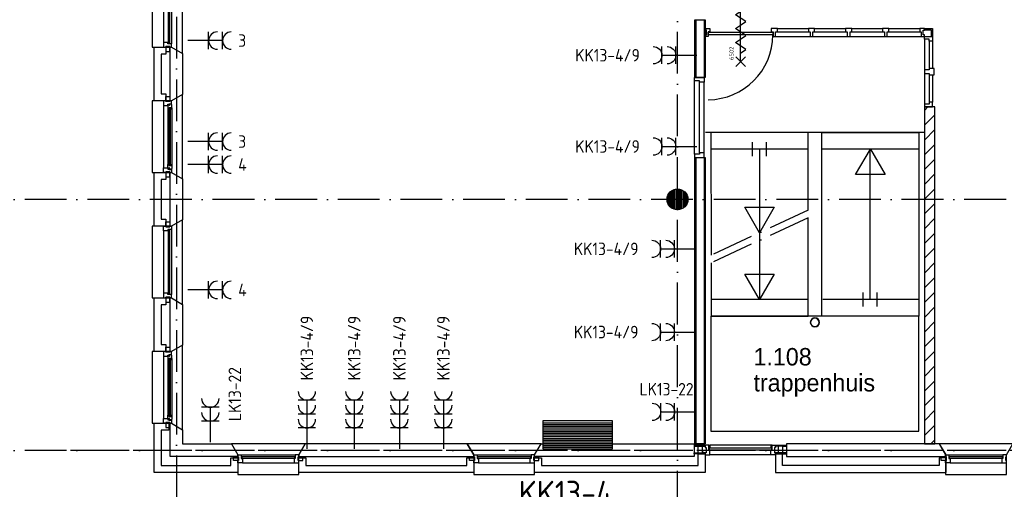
# Model space of a CAD drawing. Header units: millimetres. Extents: x -6587 to 112885, y 244 to 84344.
# Tile 23 of 50: x 65723 to 79872, y 8742 to 15484. Entities that reach past the tile are written whole.
import ezdxf
from ezdxf.enums import TextEntityAlignment as Align

# ---------------------------------------------------------------- set-up
doc = ezdxf.new("R2010")
doc.units = ezdxf.units.MM
doc.header["$LTSCALE"] = 100
doc.linetypes.add('DASHDOT', pattern=[9, 6, -1.5, 0, -1.5])
doc.layers.get('0').update_dxf_attribs({"linetype": 'CONTINUOUS'})
for name, color, linetype in [('AL$1----_ALGEMEEN', 7, 'CONTINUOUS'), ('AL$2----_RENVOOI', 7, 'CONTINUOUS'), ('AL$7----_STRAMIEN', 1, 'DASHDOT'), ('AL21----_BUITENWAND', 4, 'CONTINUOUS'), ('AL21K---_ISOLATIE', 1, 'CONTINUOUS'), ('AL22----_BINNENWAND', 7, 'CONTINUOUS'), ('AL24----_TRAPPEN', 7, 'CONTINUOUS'), ('AL28----_KONSTRUKTIE', 3, 'CONTINUOUS'), ('AL31----_BUITENKOZ', 7, 'CONTINUOUS'), ('AL32----_BINNENKOZ', 7, 'CONTINUOUS'), ('AL65----_BEVEILIGING', 7, 'CONTINUOUS'), ('ALN-----_BLOCKNAAM', 2, 'CONTINUOUS'), ('ALXAA---_GEWBETON', 12, 'CONTINUOUS'), ('ALXAB---_PREFABBETON', 1, 'CONTINUOUS'), ('ALXOU---_GLAS', 7, 'CONTINUOUS'), ('BOUW', 8, 'CONTINUOUS'), ('EB62203-_ATTRIB', 2, 'CONTINUOUS'), ('EB62205-_ATTRIB', 2, 'CONTINUOUS'), ('EL62203-_KRACHT-WCD230', 3, 'CONTINUOUS'), ('EL62205-_KRACHT-KAST', 3, 'CONTINUOUS')]:
    doc.layers.add(name, color=color, linetype=linetype)
doc.styles.add('1_8', font='iso', dxfattribs={"width": 0.7, "height": 1.8})
doc.styles.add('3_5', font='iso', dxfattribs={"height": 3.5})
doc.styles.add('BURO-025', font='BUROFONT.shx', dxfattribs={"height": 250})
doc.styles.add('NORATT', font='isocp.shx')
doc.styles.get("Standard").update_dxf_attribs({"font": 'iso.shx'})

# ---------------------------------------------------------------- blocks, each defined once
blk = doc.blocks.new('ES3W2A')
for p, q in [((1.25, 2), (-1.25, 2)), ((1.25, 2), (-1.25, 2)), ((0, 2), (0, -3)), ((0, 2), (0, -3)), ((1.25, 0), (-1.25, 0)), ((1.25, 0), (-1.25, 0))]:
    blk.add_line(p, q)
for centre in [(0, 3.25), (0, 3.25), (0, 1.25), (0, 1.25)]:
    blk.add_arc(centre, 1.25, 180, 0)
for tag, style, flags, p in [('VERMOGEN', 'NORATT', 9, (-2.5, 5)), ('VERMOGEN', '1_8', 9, (-2.5, 5)), ('GROEP', 'NORATT', 8, (0, 5)), ('GROEP', '1_8', 8, (0, 5)), ('SCHAK', 'NORATT', 8, (2.5, 5)), ('SCHAK', '1_8', 8, (2.5, 5)), ('GELIJK', 'NORATT', 9, (5, 5)), ('GELIJK', '1_8', 9, (5, 5)), ('TAL', 'NORATT', 8, (2.5, 5)), ('TAL', '1_8', 8, (2.5, 5)), ('KAST', 'NORATT', 9, (7, 5)), ('KAST', '1_8', 9, (7, 5))]:
    blk.add_attdef(tag, text='', height=1.8, rotation=90, dxfattribs=dict(style=style, flags=flags)).set_placement(p, align=Align.MIDDLE_CENTER)
at = {"width": 0.7, "flags": 8}
for style in ['NORATT', '1_8']:
    blk.add_attdef('DOEL', text='', height=1.8, rotation=90, dxfattribs=dict(at, style=style)).set_placement((-2.5, 5), align=Align.MIDDLE_LEFT)
at = {"flags": 9}
for style in ['NORATT', '1_8']:
    blk.add_attdef('M_CODE', text='', height=1.8, dxfattribs=dict(at, style=style)).set_placement((0, 0), align=Align.MIDDLE_CENTER)
blk = doc.blocks.new('ES3W3A')
at = {"color": 0}
for p, q in [((1.25, 4), (-1.25, 4)), ((1.25, 4), (-1.25, 4)), ((1.25, 4), (-1.25, 4)), ((1.25, 4), (-1.25, 4)), ((0, 4), (0, -3)), ((0, 4), (0, -3)), ((0, 4), (0, -3)), ((0, 4), (0, -3)), ((1.25, 2), (-1.25, 2)), ((1.25, 2), (-1.25, 2)), ((1.25, 2), (-1.25, 2)), ((1.25, 2), (-1.25, 2)), ((1.25, 0), (-1.25, 0)), ((1.25, 0), (-1.25, 0)), ((1.25, 0), (-1.25, 0)), ((1.25, 0), (-1.25, 0))]:
    blk.add_line(p, q, dxfattribs=at)
for centre in [(0, 5.25), (0, 5.25), (0, 5.25), (0, 5.25), (0, 3.25), (0, 3.25), (0, 3.25), (0, 3.25), (0, 1.25), (0, 1.25), (0, 1.25), (0, 1.25)]:
    blk.add_arc(centre, 1.25, 180, 0, dxfattribs=at)
for tag, style, flags, p in [('VERMOGEN', 'NORATT', 9, (-2.5, 6.5)), ('VERMOGEN', '1_8', 9, (-2.5, 6.5)), ('VERMOGEN', 'NORATT', 9, (-2.5, 6.5)), ('GROEP', 'NORATT', 8, (0, 7)), ('GROEP', '1_8', 8, (0, 7)), ('GROEP', 'NORATT', 8, (0, 7)), ('KAST', 'NORATT', 9, (2.5, 6.5)), ('KAST', '1_8', 9, (2.5, 6.5)), ('KAST', 'NORATT', 9, (2.5, 6.5))]:
    blk.add_attdef(tag, text='', height=1.8, rotation=90, dxfattribs=dict(at, style=style, flags=flags)).set_placement(p, align=Align.MIDDLE)
at = {"style": 'NORATT', "flags": 9}
blk.add_attdef('GELIJK', text='', height=1.8, rotation=90, dxfattribs=at).set_placement((5, 7), align=Align.MIDDLE_CENTER)
blk.add_attdef('GELIJK', text='', height=1.8, rotation=90, dxfattribs=at).set_placement((5, 7), align=Align.MIDDLE_CENTER)
at = {"color": 0, "width": 0.7, "flags": 8}
for tag, style, p in [('SCHAK', 'NORATT', (2.5, 6.625)), ('SCHAK', '1_8', (2.5, 6.625)), ('SCHAK', 'NORATT', (2.5, 6.625)), ('TAL', 'NORATT', (1.5, -1.5)), ('TAL', '1_8', (1.5, -1.5)), ('TAL', 'NORATT', (1.5, -1.5))]:
    blk.add_attdef(tag, text='', height=1.8, rotation=90, dxfattribs=dict(at, style=style)).set_placement(p, align=Align.MIDDLE)
for style in ['NORATT', '1_8', 'NORATT']:
    blk.add_attdef('DOEL', text='', height=1.8, rotation=90, dxfattribs=dict(at, style=style)).set_placement((-2.75, -2.25), align=Align.MIDDLE_LEFT)
at = {"style": 'NORATT', "flags": 9}
blk.add_attdef('M_CODE', text='', height=1.8, dxfattribs=at).set_placement((0, 0), align=Align.MIDDLE_CENTER)
blk.add_attdef('M_CODE', text='', height=1.8, dxfattribs=at).set_placement((0, 0), align=Align.MIDDLE_CENTER)
blk = doc.blocks.new('ES111261')
for p, q in [((-5, 1.75), (5, 1.75)), ((-5, 1.5), (5, 1.5)), ((-5, 1.25), (5, 1.25)), ((-5, 1), (5, 1)), ((-5, 0.75), (5, 0.75)), ((-5, 0.5), (5, 0.5)), ((-5, 0.25), (5, 0.25)), ((-5, 0), (5, 0)), ((-5, -0.25), (5, -0.25)), ((-5, -0.5), (5, -0.5)), ((-5, -0.75), (5, -0.75)), ((-5, -1), (5, -1)), ((-5, -1.25), (5, -1.25)), ((-5, -1.5), (5, -1.5)), ((-5, -1.75), (5, -1.75)), ((-5, -2), (5, -2))]:
    blk.add_line(p, q)
blk.add_lwpolyline([(-5, -2), (5, -2), (5, 2), (-5, 2)], close=True)
for tag, height, style, flags, p in [('GROEPI', 1.8, '1_8', 9, (0, 9.5)), ('GROEP', 1.8, '1_8', 8, (0, 7.5)), ('CODE', 3.5, '3_5', 8, (0, 4.5)), ('M_CODE', 1.8, '1_8', 9, (0, 0)), ('KAST', 1.8, '1_8', 9, (0, -3.5)), ('VERMOGEN', 1.8, '1_8', 9, (0, -5.5)), ('DOEL', 1.8, '1_8', 9, (0, -7.5)), ('VERMOGENI', 1.8, '1_8', 9, (0, -9.5)), ('DOELI', 1.8, '1_8', 9, (0, -11.5))]:
    blk.add_attdef(tag, text='', height=height, dxfattribs=dict(style=style, flags=flags)).set_placement(p, align=Align.MIDDLE_CENTER)
at = {"style": '1_8', "flags": 9}
blk.add_attdef('RUIMTE', text='', height=1.8, dxfattribs=at).set_placement((0, -9.5), align=Align.MIDDLE)
blk = doc.blocks.new('RONDBUIS219X8')
at = {"color": 0, "linetype": 'Continuous'}
for points in [[(109.55, 0, 1), (-109.55, 0, 1)], [(101.55, 0, 1), (-101.55, 0, 1)]]:
    blk.add_lwpolyline(points, format="xyb", close=True, dxfattribs=at)
blk = doc.blocks.new('6502')
at = {"layer": 'AL65----_BEVEILIGING', "linetype": 'Continuous'}
for points in [[(-495, -70), (-355, 70)], [(-495, 70), (-355, -70)], [(-425, 0), (425, 0)], [(-300, 0), (-250, -75), (-150, 75), (-100, 0)], [(-100, 0), (-50, -75), (50, 75), (100, 0)], [(100, 0), (150, -75), (250, 75), (300, 0)], [(355, -70), (495, 70)], [(355, 70), (495, -70)]]:
    blk.add_lwpolyline(points, dxfattribs=at)
at = {"layer": 'ALN-----_BLOCKNAAM', "linetype": 'Continuous'}
blk.add_text('6502', height=61, dxfattribs=at).set_placement((-400, 100))
blk = doc.blocks.new('VER90')
at = {"linetype": 'Continuous'}
blk.add_lwpolyline([(45, 139), (-45, 139), (-45, 67), (-28, 67), (-28, 0), (28, 0), (28, 67), (45, 67)], close=True, dxfattribs=at)
at = {"layer": 'ALN-----_BLOCKNAAM', "linetype": 'Continuous'}
blk.add_text('VER90', height=1, dxfattribs=at).set_placement((0, 0))

msp = doc.modelspace()

# ---------------------------------------------------------------- hatches: boundary and pattern name
at = {"layer": 'ALXAA---_GEWBETON'}
h = msp.add_hatch(dxfattribs=at)
h.set_pattern_fill('GEWPBET', color=8, scale=100, angle=90, style=0)
h.set_pattern_definition([(90, (75174.838, 12904.99), (-20, 1e-15), [])])
edge = h.paths.add_edge_path()
edge.add_arc((75174.8, 12905), 150, 0, 360)

# ---------------------------------------------------------------- linework, layer by layer
at = {"color": 8, "linetype": 'Continuous'}
for points in [[(78838.8, 15245), (78838.8, 15178), (78791.8, 15178), (78791.8, 15205), (78724.8, 15205), (78724.8, 15245)], [(78838.8, 14231), (78838.8, 14298), (78791.8, 14298), (78791.8, 14271), (78724.8, 14271), (78724.8, 14231)]]:
    msp.add_lwpolyline(points, close=True, dxfattribs=at)
msp.add_arc((75608, 15273.8), 938.9, 270.53799, 359.46201, dxfattribs=at)
at = {"layer": 'AL$1----_ALGEMEEN', "color": 8}
msp.add_lwpolyline([(77248.7, 13186), (77248.7, 13186)], dxfattribs=at)
at = {"layer": 'AL$2----_RENVOOI', "color": 8}
for p, q in [((78724.3, 13866), (75577.3, 13866)), ((77051.5, 13626), (75656.8, 13626)), ((78643.3, 13626), (77251.5, 13626)), ((77051.7, 11466), (75657.5, 11466)), ((78654.2, 11466.2), (77262.4, 11466.2))]:
    msp.add_line(p, q, dxfattribs=at)
at = {"layer": 'AL$7----_STRAMIEN', "color": 1}
for p, q in [((67974.8, 76734.4), (67974.8, 7566.2)), ((75174.8, 7509.2), (75174.8, 54196.6)), ((94298.3, 12904.9), (16060, 12904.9)), ((94298.3, 9298.7), (16060, 9298.7)), ((66451.1, 9305), (84848.1, 9305))]:
    msp.add_line(p, q, dxfattribs=at)
at = {"layer": 'AL21----_BUITENWAND', "color": 8}
for p, q in [((67654.8, 14320), (67654.8, 15090)), ((67654.8, 15090), (67823.8, 15090)), ((67823.8, 15090), (67823.8, 14990)), ((67823.8, 14990), (67754.8, 14990)), ((67754.8, 14990), (67754.8, 14420)), ((67823.8, 14320), (67654.8, 14320)), ((67754.8, 14420), (67823.8, 14420)), ((67823.8, 14420), (67823.8, 14320)), ((67654.8, 12520), (67654.8, 13290)), ((67654.8, 13290), (67823.8, 13290)), ((67823.8, 13190), (67754.8, 13190)), ((67754.8, 13190), (67754.8, 12620)), ((67823.8, 13290), (67823.8, 13190)), ((67754.8, 12620), (67823.8, 12620)), ((67823.8, 12620), (67823.8, 12520)), ((67823.8, 12520), (67654.8, 12520)), ((67654.8, 10720), (67654.8, 11490)), ((67654.8, 11490), (67823.8, 11490)), ((67823.8, 11490), (67823.8, 11390)), ((67823.8, 11390), (67754.8, 11390)), ((67754.8, 11390), (67754.8, 10820)), ((67754.8, 10820), (67823.8, 10820)), ((67823.8, 10820), (67823.8, 10720)), ((67823.8, 10720), (67654.8, 10720)), ((67654.8, 8985), (67654.8, 9690)), ((67654.8, 9690), (67864.8, 9690)), ((67864.8, 9690), (67864.8, 9590)), ((67864.8, 9590), (67754.8, 9590)), ((67754.8, 9590), (67754.8, 9085)), ((75474.8, 9085), (75474.8, 9250.5)), ((75474.8, 9250.5), (75574.8, 9250.5)), ((75574.8, 9250.5), (75574.8, 8985)), ((76683.8, 9250.5), (76583.8, 9250.5)), ((76583.8, 9250.5), (76583.8, 8985)), ((76683.8, 9085), (76683.8, 9250.5)), ((67754.8, 9085), (68757.8, 9085)), ((68757.8, 9085), (68757.8, 9195)), ((68757.8, 9195), (68857.8, 9195)), ((68857.8, 9195), (68857.8, 8985)), ((69732.8, 8985), (69732.8, 9195)), ((69732.8, 9195), (69832.8, 9195)), ((69832.8, 9195), (69832.8, 9085)), ((69832.8, 9085), (72147.8, 9085)), ((72147.8, 9085), (72147.8, 9195)), ((72147.8, 9195), (72247.8, 9195)), ((72247.8, 9195), (72247.8, 8985)), ((73122.8, 8985), (73122.8, 9195)), ((73122.8, 9195), (73222.8, 9195)), ((73222.8, 9195), (73222.8, 9085)), ((73222.8, 9085), (75474.8, 9085)), ((78934.8, 9085), (76683.8, 9085)), ((78934.8, 9195), (78934.8, 9085)), ((79034.8, 9195), (78934.8, 9195)), ((79034.8, 8985), (79034.8, 9195)), ((68857.8, 8985), (67654.8, 8985)), ((72247.8, 8985), (69732.8, 8985)), ((75574.8, 8985), (73122.8, 8985)), ((76583.8, 8985), (79034.8, 8985))]:
    msp.add_line(p, q, dxfattribs=at)
at = {"layer": 'AL21K---_ISOLATIE', "color": 8, "linetype": 'Continuous'}
for p, q in [((67884.8, 14420), (67884.8, 14990)), ((67884.8, 12620), (67884.8, 13190)), ((67884.8, 10820), (67884.8, 11390))]:
    msp.add_line(p, q, dxfattribs=at)
at = {"layer": 'AL22----_BINNENWAND', "color": 8}
for p, q in [((75424.8, 14655), (75424.8, 15484)), ((75424.8, 15484), (75574.8, 15484)), ((75574.8, 15484), (75574.8, 14655)), ((75574.8, 14655), (75424.8, 14655)), ((75424.8, 9395), (75424.8, 13505)), ((75424.8, 13505), (75574.8, 13505)), ((75574.8, 13505), (75574.8, 9395)), ((75574.8, 9395), (75424.8, 9395))]:
    msp.add_line(p, q, dxfattribs=at)
at = {"layer": 'AL22----_BINNENWAND', "color": 8, "linetype": 'Continuous'}
for p, q in [((75439.8, 15484), (75439.8, 14655)), ((75559.8, 15484), (75559.8, 14655)), ((75439.8, 13505), (75439.8, 9395)), ((75559.8, 13505), (75559.8, 9395))]:
    msp.add_line(p, q, dxfattribs=at)
at = {"layer": 'AL24----_TRAPPEN', "color": 8}
for points in [[(75656.8, 13866), (75658.2, 12101.6)], [(77051.5, 12749.1), (77051.5, 13866), (75656.8, 13866)], [(76254.2, 13526), (76254.2, 13726)], [(76454.2, 13526), (76454.2, 13726)], [(76354.2, 13626), (76354.2, 11466)], [(77946, 11466), (77946, 13626)], [(75658.2, 11991.3), (75657.1, 11226), (77051.5, 11226), (77052.8, 12639.5)], [(77846, 11366), (77846, 11566)], [(78046, 11366), (78046, 11566)]]:
    msp.add_lwpolyline(points, dxfattribs=at)
for points in [[(78643.3, 13866), (78643.3, 11226), (77251.5, 11226), (77251.5, 13866)], [(77947.4, 13626), (78159, 13259.5), (77735.8, 13259.5)], [(76354.2, 12426), (76142.5, 12792.5), (76565.8, 12792.5)], [(76354.2, 11466), (76142.5, 11832.5), (76565.8, 11832.5)], [(75656.8, 11226), (75656.8, 9576), (78643.3, 9576), (78643.3, 11226)]]:
    msp.add_lwpolyline(points, close=True, dxfattribs=at)
at = {"layer": 'AL24----_TRAPPEN', "color": 8, "linetype": 'DASHDOT'}
for points in [[(77052.8, 12749.8), (75658.2, 12101.6)], [(77052.8, 12639.5), (75658.2, 11991.3)]]:
    msp.add_lwpolyline(points, dxfattribs=at)
at = {"layer": 'AL28----_KONSTRUKTIE', "color": 8}
for p, q in [((67884.8, 15090), (67904.8, 15090)), ((67884.8, 14320), (67884.8, 15090)), ((67904.8, 15090), (68064.8, 14997.6)), ((68064.8, 14997.6), (68064.8, 14412.4)), ((67904.8, 14320), (67884.8, 14320)), ((68064.8, 14412.4), (67904.8, 14320)), ((78874.8, 14231), (78724.8, 14231)), ((78724.8, 14231), (78724.8, 9395)), ((78874.8, 9395), (78874.8, 14231)), ((67884.8, 13290), (67904.8, 13290)), ((67884.8, 12520), (67884.8, 13290)), ((67904.8, 13290), (68064.8, 13197.6)), ((68064.8, 13197.6), (68064.8, 12612.4)), ((68064.8, 12612.4), (67904.8, 12520)), ((67904.8, 12520), (67884.8, 12520)), ((67884.8, 11490), (67904.8, 11490)), ((67884.8, 10720), (67884.8, 11490)), ((67904.8, 11490), (68064.8, 11397.6)), ((68064.8, 11397.6), (68064.8, 10812.4)), ((68064.8, 10812.4), (67904.8, 10720)), ((67904.8, 10720), (67884.8, 10720)), ((69825.2, 9395), (69732.8, 9235)), ((72155.5, 9395), (69825.2, 9395)), ((72247.8, 9235), (72155.5, 9395)), ((78724.8, 9395), (78874.8, 9395)), ((69732.8, 9235), (69732.8, 9215)), ((69732.8, 9215), (72247.8, 9215)), ((72247.8, 9215), (72247.8, 9235))]:
    msp.add_line(p, q, dxfattribs=at)
at = {"layer": 'AL28----_KONSTRUKTIE', "color": 8, "linetype": 'Continuous'}
for p, q in [((67884.8, 9690), (67904.8, 9690)), ((67884.8, 9215), (67884.8, 9690)), ((67904.8, 9690), (68064.8, 9597.6)), ((68064.8, 9597.6), (68064.8, 9395)), ((68064.8, 9395), (68765.5, 9395)), ((68765.5, 9395), (68857.8, 9235)), ((73122.8, 9235), (73215.2, 9395)), ((73215.2, 9395), (75414.8, 9395)), ((75414.8, 9395), (75414.8, 9215)), ((78942.5, 9395), (76743.8, 9395)), ((76743.8, 9395), (76743.8, 9215)), ((79034.8, 9235), (78942.5, 9395)), ((68857.8, 9215), (67884.8, 9215)), ((68857.8, 9235), (68857.8, 9215)), ((73122.8, 9215), (73122.8, 9235)), ((75414.8, 9215), (73122.8, 9215)), ((76743.8, 9215), (79034.8, 9215)), ((79034.8, 9215), (79034.8, 9235))]:
    msp.add_line(p, q, dxfattribs=at)
at = {"layer": 'AL28----_KONSTRUKTIE', "color": 8}
msp.add_circle((75174.8, 12905), 150, dxfattribs=at)
at = {"layer": 'AL31----_BUITENKOZ', "color": 8}
for points in [[(67904.8, 15090), (68064.8, 14997.6), (68064.8, 16212.4), (67904.8, 16120), (67624.8, 16120), (67624.8, 15090)], [(67879.8, 15100), (67823.8, 15100), (67823.8, 15029), (67879.8, 15029)], [(67904.8, 13290), (68064.8, 13197.6), (68064.8, 14412.4), (67904.8, 14320), (67624.8, 14320), (67624.8, 13290)], [(67904.8, 14320), (67879.8, 14320), (67879.8, 14310), (67823.8, 14310), (67823.8, 14320), (67790.8, 14320), (67790.8, 14253), (67853.8, 14253), (67853.8, 14270), (67868.8, 14270), (67868.8, 14276), (67904.8, 14276)], [(67879.8, 14310), (67823.8, 14310), (67823.8, 14381), (67879.8, 14381)], [(67907.8, 14263.3), (67903.6, 14265.7), (67903.6, 14272.8), (67873.8, 14272.8), (67873.8, 14250.3), (67868.8, 14250.3), (67868.8, 14258.3), (67853.8, 14258.3), (67853.8, 14253), (67853.8, 14205.9), (67866.8, 14203.8), (67866.8, 14220.8), (67907.8, 14220.8)], [(67905.5, 14220.8), (67892, 14220.8), (67892, 14203.8), (67905.5, 14203.8)], [(67904.8, 13290), (67879.8, 13290), (67879.8, 13300), (67823.8, 13300), (67823.8, 13290), (67790.8, 13290), (67790.8, 13357), (67853.8, 13357), (67853.8, 13340), (67868.8, 13340), (67868.8, 13334), (67904.8, 13334)], [(67879.8, 13300), (67823.8, 13300), (67823.8, 13229), (67879.8, 13229)], [(67907.8, 13346.7), (67903.6, 13344.2), (67903.6, 13337.2), (67873.8, 13337.2), (67873.8, 13359.7), (67868.8, 13359.7), (67868.8, 13351.7), (67853.8, 13351.7), (67853.8, 13357), (67853.8, 13404.1), (67866.8, 13406.2), (67866.8, 13389.2), (67907.8, 13389.2)], [(67905.5, 13389.2), (67892, 13389.2), (67892, 13406.2), (67905.5, 13406.2)], [(67904.8, 11490), (68064.8, 11397.6), (68064.8, 12612.4), (67904.8, 12520), (67624.8, 12520), (67624.8, 11490)], [(67879.8, 12510), (67823.8, 12510), (67823.8, 12581), (67879.8, 12581)], [(67879.8, 11500), (67823.8, 11500), (67823.8, 11429), (67879.8, 11429)], [(67904.8, 9690), (68064.8, 9597.6), (68064.8, 10812.4), (67904.8, 10720), (67624.8, 10720), (67624.8, 9690)], [(67879.8, 10710), (67823.8, 10710), (67823.8, 10781), (67879.8, 10781)], [(67904.8, 10720), (67879.8, 10720), (67879.8, 10710), (67823.8, 10710), (67823.8, 10720), (67790.8, 10720), (67790.8, 10653), (67853.8, 10653), (67853.8, 10670), (67868.8, 10670), (67868.8, 10676), (67904.8, 10676)], [(67907.8, 10663.3), (67903.6, 10665.7), (67903.6, 10672.8), (67873.8, 10672.8), (67873.8, 10650.3), (67868.8, 10650.3), (67868.8, 10658.3), (67853.8, 10658.3), (67853.8, 10653), (67853.8, 10605.9), (67866.8, 10603.8), (67866.8, 10620.8), (67907.8, 10620.8)], [(67905.5, 10620.8), (67892, 10620.8), (67892, 10603.8), (67905.5, 10603.8)], [(67907.8, 9746.7), (67903.6, 9744.2), (67903.6, 9737.2), (67873.8, 9737.2), (67873.8, 9759.7), (67868.8, 9759.7), (67868.8, 9751.7), (67853.8, 9751.7), (67853.8, 9757), (67853.8, 9804.1), (67866.8, 9806.2), (67866.8, 9789.2), (67907.8, 9789.2)], [(67905.5, 9789.2), (67892, 9789.2), (67892, 9806.2), (67905.5, 9806.2)], [(67904.8, 9690), (67879.8, 9690), (67879.8, 9700), (67823.8, 9700), (67823.8, 9690), (67790.8, 9690), (67790.8, 9757), (67853.8, 9757), (67853.8, 9740), (67868.8, 9740), (67868.8, 9734), (67904.8, 9734)], [(67879.8, 9700), (67823.8, 9700), (67823.8, 9629), (67879.8, 9629)], [(69732.8, 9235), (69825.2, 9395), (68765.5, 9395), (68857.8, 9235), (68857.8, 8955), (69732.8, 8955)], [(73122.8, 9235), (73215.2, 9395), (72155.5, 9395), (72247.8, 9235), (72247.8, 8955), (73122.8, 8955)], [(79901.8, 9235), (79994.2, 9395), (78934.5, 9395), (79026.8, 9235), (79026.8, 8955), (79901.8, 8955)], [(68867.8, 9210), (68867.8, 9154), (68796.8, 9154), (68796.8, 9210)], [(69722.8, 9210), (69722.8, 9154), (69793.8, 9154), (69793.8, 9210)], [(72257.8, 9210), (72257.8, 9154), (72186.8, 9154), (72186.8, 9210)], [(73112.8, 9210), (73112.8, 9154), (73183.8, 9154), (73183.8, 9210)], [(79036.8, 9210), (79036.8, 9154), (78965.8, 9154), (78965.8, 9210)]]:
    msp.add_lwpolyline(points, close=True, dxfattribs=at)
for points in [[(67790.8, 16053), (67790.8, 15157)], [(67904.8, 16070), (67904.8, 15140)], [(67790.8, 14253), (67790.8, 13357)], [(67853.8, 14205.9), (67853.8, 13404.1)], [(67907.8, 14220.8), (67907.8, 13389.2)], [(67790.8, 12453), (67790.8, 11557)], [(67904.8, 12470), (67904.8, 11540)], [(67790.8, 10653), (67790.8, 9757)], [(67907.8, 10620.8), (67907.8, 9789.2)], [(67853.8, 10605.9), (67853.8, 9804.1)], [(76516.8, 9374), (75641.8, 9374)], [(68907.8, 9235), (69682.8, 9235)], [(72297.8, 9235), (73072.8, 9235)], [(76516.8, 9235), (75641.8, 9235)], [(79076.8, 9235), (79851.8, 9235)], [(68924.8, 9121), (69665.8, 9121)], [(72314.8, 9121), (73055.8, 9121)], [(79093.8, 9121), (79834.8, 9121)]]:
    msp.add_lwpolyline(points, dxfattribs=at)
at = {"layer": 'AL31----_BUITENKOZ', "color": 8, "linetype": 'Continuous'}
for points in [[(67878.8, 16065), (67857.8, 16065), (67857.8, 15145), (67878.8, 15145)], [(67904.8, 15140), (67904.8, 15140), (67853.8, 15140), (67853.8, 15157), (67790.8, 15157), (67790.8, 15157), (67790.8, 15157), (67790.8, 15157), (67790.8, 15157), (67790.8, 15090), (67823.8, 15090), (67823.8, 15100), (67879.8, 15100), (67879.8, 15090), (67879.8, 15090), (67904.8, 15090)], [(67889.8, 14218.8), (67868.8, 14218.8), (67868.8, 13391.2), (67889.8, 13391.2)], [(67904.8, 12470), (67904.8, 12470), (67853.8, 12470), (67853.8, 12453), (67790.8, 12453), (67790.8, 12453), (67790.8, 12453), (67790.8, 12453), (67790.8, 12453), (67790.8, 12520), (67823.8, 12520), (67823.8, 12510), (67879.8, 12510), (67879.8, 12520), (67879.8, 12520), (67904.8, 12520)], [(67878.8, 12465), (67857.8, 12465), (67857.8, 11545), (67878.8, 11545)], [(67904.8, 11540), (67904.8, 11540), (67853.8, 11540), (67853.8, 11557), (67790.8, 11557), (67790.8, 11557), (67790.8, 11557), (67790.8, 11557), (67790.8, 11557), (67790.8, 11490), (67823.8, 11490), (67823.8, 11500), (67879.8, 11500), (67879.8, 11490), (67879.8, 11490), (67904.8, 11490)], [(67889.8, 10618.8), (67868.8, 10618.8), (67868.8, 9791.2), (67889.8, 9791.2)], [(75574.8, 9359), (75574.8, 9374), (75414.8, 9374), (75414.8, 9359)], [(75414.8, 9359), (75414.8, 9265.5), (75470.8, 9265.5), (75470.8, 9359)], [(75574.8, 9359), (75574.8, 9344.5), (75588.8, 9344.5), (75588.8, 9265.5), (75574.8, 9265.5), (75574.8, 9265.5), (75533.8, 9265.5), (75533.8, 9359)], [(75624.8, 9374), (75574.8, 9374), (75574.8, 9368), (75574.8, 9354), (75574.8, 9354), (75574.8, 9344.5), (75588.8, 9344.5), (75588.8, 9264.5), (75574.8, 9264.5), (75574.8, 9255), (75574.8, 9255), (75574.8, 9241), (75574.8, 9235), (75593.8, 9235), (75641.8, 9235), (75641.8, 9242), (75641.8, 9246), (75641.8, 9254), (75641.8, 9307), (75624.8, 9307)], [(75641.8, 9374), (75641.8, 9336), (75624.8, 9336), (75624.8, 9374)], [(76533.8, 9374), (76583.8, 9374), (76583.8, 9368), (76583.8, 9354), (76583.8, 9354), (76583.8, 9344.5), (76569.8, 9344.5), (76569.8, 9264.5), (76583.8, 9264.5), (76583.8, 9255), (76583.8, 9255), (76583.8, 9241), (76583.8, 9235), (76564.9, 9235), (76516.8, 9235), (76516.8, 9242), (76516.8, 9246), (76516.8, 9254), (76516.8, 9307), (76533.8, 9307)], [(76516.8, 9374), (76516.8, 9336), (76533.8, 9336), (76533.8, 9374)], [(76583.8, 9359), (76583.8, 9344.5), (76569.8, 9344.5), (76569.8, 9265.5), (76583.8, 9265.5), (76583.8, 9265.5), (76624.8, 9265.5), (76624.8, 9359)], [(76583.8, 9359), (76583.8, 9374), (76743.8, 9374), (76743.8, 9359)], [(76743.8, 9359), (76743.8, 9265.5), (76687.8, 9265.5), (76687.8, 9359)], [(68907.8, 9235), (68907.8, 9235), (68907.8, 9184), (68924.8, 9184), (68924.8, 9121), (68924.8, 9121), (68924.8, 9121), (68924.8, 9121), (68924.8, 9121), (68857.8, 9121), (68857.8, 9154), (68867.8, 9154), (68867.8, 9210), (68857.8, 9210), (68857.8, 9210), (68857.8, 9235)], [(68912.8, 9209), (68912.8, 9188), (69677.8, 9188), (69677.8, 9209)], [(69682.8, 9235), (69682.8, 9235), (69682.8, 9184), (69665.8, 9184), (69665.8, 9121), (69665.8, 9121), (69665.8, 9121), (69665.8, 9121), (69665.8, 9121), (69732.8, 9121), (69732.8, 9154), (69722.8, 9154), (69722.8, 9210), (69732.8, 9210), (69732.8, 9210), (69732.8, 9235)], [(72297.8, 9235), (72297.8, 9235), (72297.8, 9184), (72314.8, 9184), (72314.8, 9121), (72314.8, 9121), (72314.8, 9121), (72314.8, 9121), (72314.8, 9121), (72247.8, 9121), (72247.8, 9154), (72257.8, 9154), (72257.8, 9210), (72247.8, 9210), (72247.8, 9210), (72247.8, 9235)], [(72302.8, 9209), (72302.8, 9188), (73067.8, 9188), (73067.8, 9209)], [(73072.8, 9235), (73072.8, 9235), (73072.8, 9184), (73055.8, 9184), (73055.8, 9121), (73055.8, 9121), (73055.8, 9121), (73055.8, 9121), (73055.8, 9121), (73122.8, 9121), (73122.8, 9154), (73112.8, 9154), (73112.8, 9210), (73122.8, 9210), (73122.8, 9210), (73122.8, 9235)], [(75574.8, 9265.5), (75574.8, 9250.5), (75414.8, 9250.5), (75414.8, 9265.5)], [(76583.8, 9265.5), (76583.8, 9250.5), (76743.8, 9250.5), (76743.8, 9265.5)], [(79076.8, 9235), (79076.8, 9235), (79076.8, 9184), (79093.8, 9184), (79093.8, 9121), (79093.8, 9121), (79093.8, 9121), (79093.8, 9121), (79093.8, 9121), (79026.8, 9121), (79026.8, 9154), (79036.8, 9154), (79036.8, 9210), (79026.8, 9210), (79026.8, 9210), (79026.8, 9235)], [(79081.8, 9209), (79081.8, 9188), (79846.8, 9188), (79846.8, 9209)], [(79851.8, 9235), (79851.8, 9235), (79851.8, 9184), (79834.8, 9184), (79834.8, 9121), (79834.8, 9121), (79834.8, 9121), (79834.8, 9121), (79834.8, 9121), (79901.8, 9121), (79901.8, 9154), (79891.8, 9154), (79891.8, 9210), (79901.8, 9210), (79901.8, 9210), (79901.8, 9235)]]:
    msp.add_lwpolyline(points, close=True, dxfattribs=at)
at = {"layer": 'AL32----_BINNENKOZ', "color": 8}
for p, q in [((75574.8, 15336), (75574.8, 15359)), ((75574.8, 15359), (75641.8, 15359)), ((75591.8, 15336), (75574.8, 15336)), ((75591.8, 15269), (75591.8, 15336)), ((75641.8, 15312), (75614.8, 15312)), ((75614.8, 15312), (75614.8, 15245)), ((75641.8, 15359), (75641.8, 15312)), ((78724.8, 15359), (78657.8, 15359)), ((78657.8, 15359), (78657.8, 15312)), ((78657.8, 15312), (78674.8, 15312)), ((78674.8, 15312), (78674.8, 15245)), ((78707.8, 15269), (78707.8, 15336)), ((78707.8, 15336), (78724.8, 15336)), ((78720.7, 15359), (78838.8, 15359)), ((78720.7, 15339), (78818.8, 15339)), ((78724.8, 15336), (78724.8, 15359)), ((78818.8, 15339), (78818.8, 15245)), ((78838.8, 15359), (78838.8, 15245)), ((75574.8, 15245), (75574.8, 15269)), ((75574.8, 15269), (75591.8, 15269)), ((75614.8, 15245), (75574.8, 15245)), ((78674.8, 15245), (78724.8, 15245)), ((78724.8, 15269), (78707.8, 15269)), ((78724.8, 15245), (78724.8, 15269))]:
    msp.add_line(p, q, dxfattribs=at)
for points in [[(75616.8, 15265), (75616.8, 15306), (76546.8, 15306), (76546.8, 15265)], [(76611.8, 15359), (76521.8, 15359), (76521.8, 15312), (76548.8, 15312), (76548.8, 15245), (76584.8, 15245), (76584.8, 15312), (76611.8, 15312)], [(77145.8, 15359), (77055.8, 15359), (77055.8, 15312), (77080.8, 15312), (77080.8, 15245), (77120.8, 15245), (77120.8, 15312), (77145.8, 15312)], [(77679.8, 15359), (77589.8, 15359), (77589.8, 15312), (77614.8, 15312), (77614.8, 15245), (77654.8, 15245), (77654.8, 15312), (77679.8, 15312)], [(78213.8, 15359), (78123.8, 15359), (78123.8, 15312), (78148.8, 15312), (78148.8, 15245), (78188.8, 15245), (78188.8, 15312), (78213.8, 15312)]]:
    msp.add_lwpolyline(points, close=True, dxfattribs=at)
for points in [[(76611.8, 15359), (77055.8, 15359)], [(76611.8, 15312), (77055.8, 15312)], [(77145.8, 15359), (77589.8, 15359)], [(77145.8, 15312), (77589.8, 15312)], [(77679.8, 15359), (78123.8, 15359)], [(77679.8, 15312), (78123.8, 15312)], [(78213.8, 15359), (78657.8, 15359)], [(78213.8, 15312), (78657.8, 15312)], [(76584.8, 15245), (77080.8, 15245)], [(77118.8, 15245), (77614.8, 15245)], [(77652.8, 15245), (78148.8, 15245)], [(78188.8, 15245), (78690.8, 15245)], [(78791.8, 15178), (78791.8, 14783)], [(78838.8, 15178), (78838.8, 14783)], [(75417.8, 14655), (75556.8, 14655), (75556.8, 14588), (75493.8, 14588), (75493.8, 14605), (75417.8, 14605), (75417.8, 14655)], [(75417.8, 13555), (75417.8, 14605)], [(75493.8, 13572), (75493.8, 14588)], [(75556.8, 13572), (75556.8, 14588)], [(78791.8, 14693), (78791.8, 14298)], [(78838.8, 14693), (78838.8, 14298)], [(75417.8, 13505), (75556.8, 13505), (75556.8, 13572), (75493.8, 13572), (75493.8, 13555), (75417.8, 13555), (75417.8, 13505)]]:
    msp.add_lwpolyline(points, dxfattribs=at)
at = {"layer": 'AL32----_BINNENKOZ', "color": 8, "linetype": 'Continuous'}
msp.add_lwpolyline([(78724.8, 15205), (78724.8, 14271)], dxfattribs=at)
at = {"layer": 'ALXAB---_PREFABBETON', "color": 8}
for p, q in [((78724.8, 14180.8), (78775, 14231)), ((78724.8, 13968.7), (78874.8, 14118.7)), ((78724.8, 13756.5), (78874.8, 13906.5)), ((78724.8, 13544.4), (78874.8, 13694.4)), ((78724.8, 13332.3), (78874.8, 13482.3)), ((78724.8, 13120.2), (78874.8, 13270.2)), ((78724.8, 12908), (78874.8, 13058)), ((78724.8, 12695.9), (78874.8, 12845.9)), ((78724.8, 12483.8), (78874.8, 12633.8)), ((78724.8, 12271.6), (78874.8, 12421.6)), ((78724.8, 12059.5), (78874.8, 12209.5)), ((78724.8, 11847.4), (78874.8, 11997.4)), ((78724.8, 11635.2), (78874.8, 11785.2)), ((78724.8, 11423.1), (78874.8, 11573.1)), ((78724.8, 11211), (78874.8, 11361)), ((78724.8, 10998.8), (78874.8, 11148.8)), ((78724.8, 10786.7), (78874.8, 10936.7)), ((78724.8, 10574.6), (78874.8, 10724.6)), ((78724.8, 10362.4), (78874.8, 10512.4)), ((78724.8, 10150.3), (78874.8, 10300.3)), ((78724.8, 9938.2), (78874.8, 10088.2)), ((78724.8, 9726), (78874.8, 9876)), ((78724.8, 9513.9), (78874.8, 9663.9)), ((78818.1, 9395), (78874.8, 9451.8))]:
    msp.add_line(p, q, dxfattribs=at)
at = {"layer": 'ALXOU---_GLAS', "color": 8}
msp.add_lwpolyline([(76529.8, 9311), (76529.8, 9333), (75628.8, 9333), (75628.8, 9311)], close=True, dxfattribs=at)

# ---------------------------------------------------------------- block references
at = {"layer": 'AL$1----_ALGEMEEN', "color": 8, "rotation": 270}
msp.add_blockref('VER90', (78724.8, 14738), dxfattribs=at)
at = {"layer": 'AL28----_KONSTRUKTIE', "color": 8, "xscale": 0.6, "yscale": 0.6, "zscale": 0.6}
msp.add_blockref('RONDBUIS219X8', (77150.1, 11139), dxfattribs=at)
at = {"layer": 'AL65----_BEVEILIGING', "color": 8, "rotation": 90}
msp.add_blockref('6502', (76081.8, 15306), dxfattribs=at)
at = {"layer": 'EL62203-_KRACHT-WCD230'}
ref = msp.add_blockref('ES3W2A', (68438.4, 15184.3, 1050), dxfattribs=dict(at, xscale=100, yscale=100, zscale=100, rotation=270))
ref.add_attrib('GROEP', '3', dxfattribs={"layer": 'EB62203-_ATTRIB', "color": 1, "height": 180, "style": '1_8', "flags": 8}).set_placement((68863.4, 15184.3, 1050), align=Align.MIDDLE_LEFT)
ref = msp.add_blockref('ES3W2A', (75151.6, 14973.6, 1050), dxfattribs=dict(at, xscale=-100, yscale=100, zscale=100, rotation=89.99999999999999))
ref.add_attrib('GROEP', 'KK13-4/9', dxfattribs={"layer": 'EB62203-_ATTRIB', "color": 1, "height": 180, "style": 'NORATT', "flags": 8}).set_placement((73705.7, 14973.6, 1050), align=Align.MIDDLE_LEFT)
ref = msp.add_blockref('ES3W2A', (68438.4, 13734.3, 1050), dxfattribs=dict(at, xscale=100, yscale=100, zscale=100, rotation=270))
ref.add_attrib('GROEP', '3', dxfattribs={"layer": 'EB62203-_ATTRIB', "color": 1, "height": 180, "style": '1_8', "flags": 8}).set_placement((68863.4, 13734.3, 1050), align=Align.MIDDLE_LEFT)
ref = msp.add_blockref('ES3W2A', (75151.6, 13664, 1050), dxfattribs=dict(at, xscale=-100, yscale=100, zscale=100, rotation=89.99999999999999))
ref.add_attrib('GROEP', 'KK13-4/9', dxfattribs={"layer": 'EB62203-_ATTRIB', "color": 1, "height": 180, "style": 'NORATT', "flags": 8}).set_placement((73705.7, 13664, 1050), align=Align.MIDDLE_LEFT)
ref = msp.add_blockref('ES3W2A', (68438.4, 13404.3, 1050), dxfattribs=dict(at, xscale=100, yscale=100, zscale=100, rotation=270))
ref.add_attrib('GROEP', '4', dxfattribs={"layer": 'EB62203-_ATTRIB', "color": 1, "height": 180, "style": '1_8', "flags": 8}).set_placement((68863.4, 13404.3, 1050), align=Align.MIDDLE_LEFT)
ref = msp.add_blockref('ES3W2A', (75131.9, 12193.7, 1050), dxfattribs=dict(at, xscale=-100, yscale=100, zscale=100, rotation=90))
ref.add_attrib('GROEP', 'KK13-4/9', dxfattribs={"layer": 'EB62203-_ATTRIB', "color": 1, "height": 180, "style": 'NORATT', "flags": 8}).set_placement((73685.9, 12193.7, 1050), align=Align.MIDDLE_LEFT)
ref = msp.add_blockref('ES3W2A', (68438.4, 11604.3, 1050), dxfattribs=dict(at, xscale=100, yscale=100, zscale=100, rotation=270))
ref.add_attrib('GROEP', '4', dxfattribs={"layer": 'EB62203-_ATTRIB', "color": 1, "height": 180, "style": '1_8', "flags": 8}).set_placement((68863.4, 11604.3, 1050), align=Align.MIDDLE_LEFT)
ref = msp.add_blockref('ES3W3A', (69849.7, 9622.8), dxfattribs=dict(at, xscale=100, yscale=100, zscale=100))
ref.add_attrib('GROEP', 'KK13-4/9', dxfattribs={"layer": 'EB62203-_ATTRIB', "color": 1, "height": 180, "rotation": 90, "style": 'NORATT', "flags": 8}).set_placement((69849.7, 10768.9), align=Align.MIDDLE)
ref = msp.add_blockref('ES3W3A', (70530.5, 9622.8), dxfattribs=dict(at, xscale=100, yscale=100, zscale=100))
ref.add_attrib('GROEP', 'KK13-4/9', dxfattribs={"layer": 'EB62203-_ATTRIB', "color": 1, "height": 180, "rotation": 90, "style": 'NORATT', "flags": 8}).set_placement((70530.5, 10768.9), align=Align.MIDDLE)
ref = msp.add_blockref('ES3W3A', (71178.8, 9622.8), dxfattribs=dict(at, xscale=100, yscale=100, zscale=100))
ref.add_attrib('GROEP', 'KK13-4/9', dxfattribs={"layer": 'EB62203-_ATTRIB', "color": 1, "height": 180, "rotation": 90, "style": 'NORATT', "flags": 8}).set_placement((71178.8, 10768.9), align=Align.MIDDLE)
ref = msp.add_blockref('ES3W3A', (71811, 9622.8), dxfattribs=dict(at, xscale=100, yscale=100, zscale=100))
ref.add_attrib('GROEP', 'KK13-4/9', dxfattribs={"layer": 'EB62203-_ATTRIB', "color": 1, "height": 180, "rotation": 90, "style": 'NORATT', "flags": 8}).set_placement((71811, 10768.9), align=Align.MIDDLE)
ref = msp.add_blockref('ES3W2A', (75131.9, 10999.6, 1050), dxfattribs=dict(at, xscale=-100, yscale=100, zscale=100, rotation=90))
ref.add_attrib('GROEP', 'KK13-4/9', dxfattribs={"layer": 'EB62203-_ATTRIB', "color": 1, "height": 180, "style": 'NORATT', "flags": 8}).set_placement((73685.9, 10999.6, 1050), align=Align.MIDDLE_LEFT)
ref = msp.add_blockref('ES3W2A', (68462.3, 9720.6, 1050), dxfattribs=dict(at, xscale=100, yscale=100, zscale=100))
ref.add_attrib('GROEP', 'LK13-22', dxfattribs={"layer": 'EB62203-_ATTRIB', "color": 1, "height": 180, "rotation": 90, "style": '1_8', "flags": 8}).set_placement((68814.4, 9721), align=Align.MIDDLE_LEFT)
ref = msp.add_blockref('ES3W2A', (75134.3, 9853.6, 1050), dxfattribs=dict(at, xscale=-100, yscale=100, zscale=100, rotation=90))
ref.add_attrib('GROEP', 'LK13-22', dxfattribs={"layer": 'EB62203-_ATTRIB', "color": 1, "height": 180, "style": '1_8', "flags": 8}).set_placement((74630.6, 10178.9, 1050), align=Align.MIDDLE_LEFT)
at = {"layer": 'EL62205-_KRACHT-KAST'}
ref = msp.add_blockref('ES111261', (73739.7, 9522.8), dxfattribs=dict(at, xscale=100, yscale=100, zscale=100))
ref.add_attrib('CODE', 'KK13-4', dxfattribs={"layer": 'EB62205-_ATTRIB', "color": 3, "height": 350, "style": '3_5', "flags": 8}).set_placement((73568, 8688.7), align=Align.MIDDLE_CENTER)

# ---------------------------------------------------------------- texts
at = {"layer": 'BOUW', "style": 'BURO-025'}
for s, p in [('1.108', (76267.5, 10520.2)), ('trappenhuis', (76267.5, 10147.2))]:
    msp.add_text(s, height=250, dxfattribs=at).set_placement(p)

doc.saveas('drawing.dxf')
